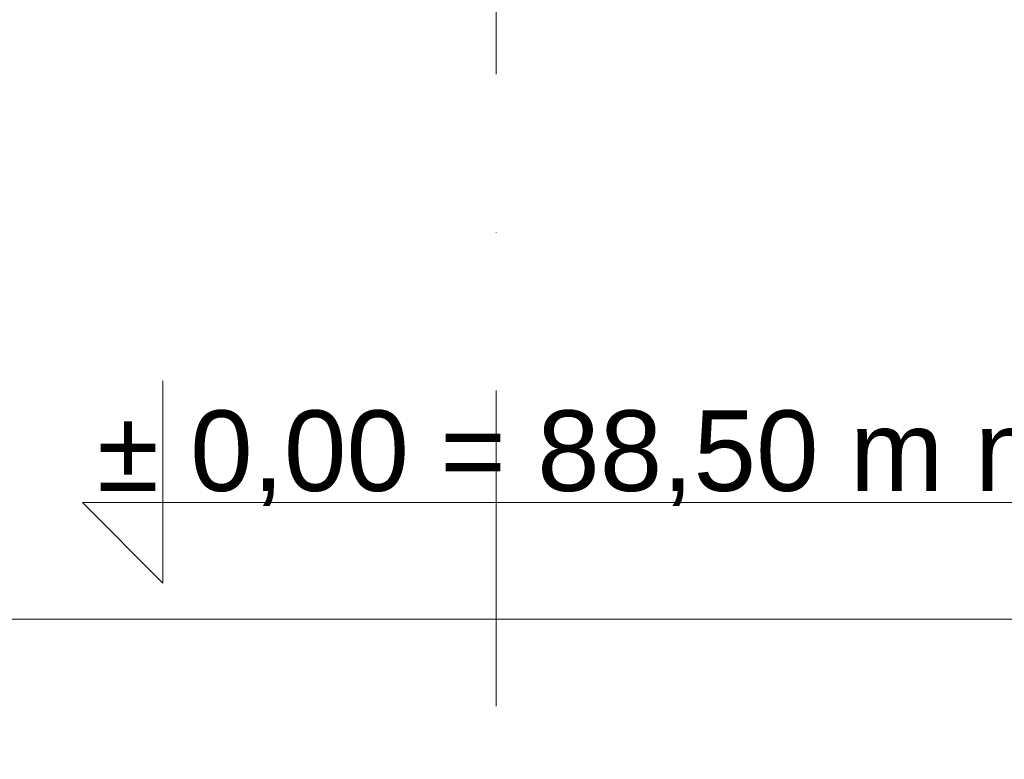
# Model space of a CAD drawing. Header units: millimetres. Extents: x -13532 to 2392, y -5241 to 5322.
# Tile 80 of 256: x -11380 to -11182, y 1216 to 1365. Entities that reach past the tile are written whole.
import ezdxf

# ---------------------------------------------------------------- set-up
doc = ezdxf.new("R2010")
doc.units = ezdxf.units.MM
doc.linetypes.add('KRESKAKROPKA2', pattern=[12.7, 6.35, -3.175, 0, -3.175])
doc.layers.get('Defpoints').update_dxf_attribs({"true_color": 0xdae6d4})
for name, color, linetype, lineweight, true_color in [('a___wymiary', 7, 'Continuous', 5, 0x666666), ('OPIS - AGP1', 7, 'Continuous', 0, 0x7f7f7f), ('OSI', 7, 'KRESKAKROPKA2', 5, 0x7f7f7f), ('WYMIARY - AGP1', 7, 'Continuous', 5, 0x716d5a)]:
    doc.layers.add(name, color=color, linetype=linetype, lineweight=lineweight, true_color=true_color)
doc.layers.add('cz-sr', color=150, linetype='Continuous', lineweight=15)
doc.styles.add('ARIAL NARROW', font='ARIALN.TTF', dxfattribs={"width": 0.9})
doc.styles.add('style1', font='simplex.shx', dxfattribs={"width": 0.6})
doc.dimstyles.new('wymiary agp1', dxfattribs={"dimtxt": 15, "dimasz": 5, "dimexe": 5, "dimexo": 5, "dimgap": 1.8, "dimtad": 1, "dimdec": 3, "dimrnd": 0.5, "dimdsep": 46, "dimtxsty": 'ARIAL NARROW', "dimblk": 'znacznik', "dimcen": 1.5, "dimse1": 1, "dimse2": 1, "dimclrd": 256, "dimclre": 256, "dimazin": 0, "dimtfac": 1, "dimtdec": 3, "dimtmove": 1, "dimatfit": 3, "dimldrblk": 'znacznik', "dimfxl": 1000, "dimfxlon": 1, "dimlwd": -1, "dimarcsym": 0})

# ---------------------------------------------------------------- blocks, each defined once
blk = doc.blocks.new('znacznik')
at = {"layer": 'a___wymiary'}
for p, q in [((0, 1.394), (0, -1.394)), ((1.394, 0), (-1.394, 0))]:
    blk.add_line(p, q, dxfattribs=at)
at = {"layer": 'a___wymiary', "const_width": 0.2}
blk.add_lwpolyline([(0.876, 0.876), (-0.876, -0.876)], dxfattribs=at)
blk = doc.blocks.new('*D569')
at = {"layer": 'Defpoints', "color": 0}
for p in [(-10337.11, 1244.62), (-11516.11, 1092.92), (-10337.11, 1092.92)]:
    blk.add_point(p, dxfattribs=at)
at = {"layer": 'WYMIARY - AGP1'}
blk.add_line((-11511.11, 1244.62), (-10342.11, 1244.62), dxfattribs=at)
at = {"layer": 'WYMIARY - AGP1', "xscale": 5, "yscale": 5, "zscale": 5, "rotation": 180}
blk.add_blockref('znacznik', (-11516.11, 1244.62), dxfattribs=at)
at = {"layer": 'WYMIARY - AGP1', "xscale": 5, "yscale": 5, "zscale": 5}
blk.add_blockref('znacznik', (-10337.11, 1244.62), dxfattribs=at)
at = {"layer": 'WYMIARY - AGP1', "color": 18, "true_color": 0x000000, "insert": (-10926.61, 1254.08), "char_height": 15, "attachment_point": 5, "style": 'ARIAL NARROW'}
blk.add_mtext('1179', dxfattribs=at)
blk = doc.blocks.new('osi')
at = {"layer": 'OSI', "ltscale": 10}
blk.add_line((-11284.44, 845.85), (-11284.44, 3158.85), dxfattribs=at)

msp = doc.modelspace()

# ---------------------------------------------------------------- linework, layer by layer
at = {"layer": 'OPIS - AGP1', "ltscale": 50}
msp.add_lwpolyline([(-11351.397, 1292.607), (-11351.397, 1251.8972), (-11367.5848, 1268.085), (-11122.8961, 1268.085)], dxfattribs=at)

# ---------------------------------------------------------------- block references
at = {"layer": 'cz-sr'}
msp.add_blockref('osi', (0.0999, 0), dxfattribs=at)

# ---------------------------------------------------------------- texts
at = {"layer": 'OPIS - AGP1', "ltscale": 50, "insert": (-11364.6365, 1265.5432), "char_height": 16.2, "attachment_point": 7, "style": 'style1'}
msp.add_mtext('{\\fArial|b0|i0|c238|p0;\\W1;\\C7;%%P 0,00 = 88,50 m n.p.m.}', dxfattribs=at)

# ---------------------------------------------------------------- dimensions: what is measured, and where the dimension line sits
at = {"layer": 'WYMIARY - AGP1'}
dim = msp.add_linear_dim(base=(-10337.106, 1244.6234), p1=(-11516.1068, 1092.9245), p2=(-10337.106, 1092.9245), dimstyle='wymiary agp1', override={"dimclrd": 256, "dimclre": 256}, dxfattribs=at)
dim.commit()
dim.dimension.update_dxf_attribs({"geometry": '*D569', "text_midpoint": (-10926.6064, 1254.082)})

doc.saveas('drawing.dxf')
